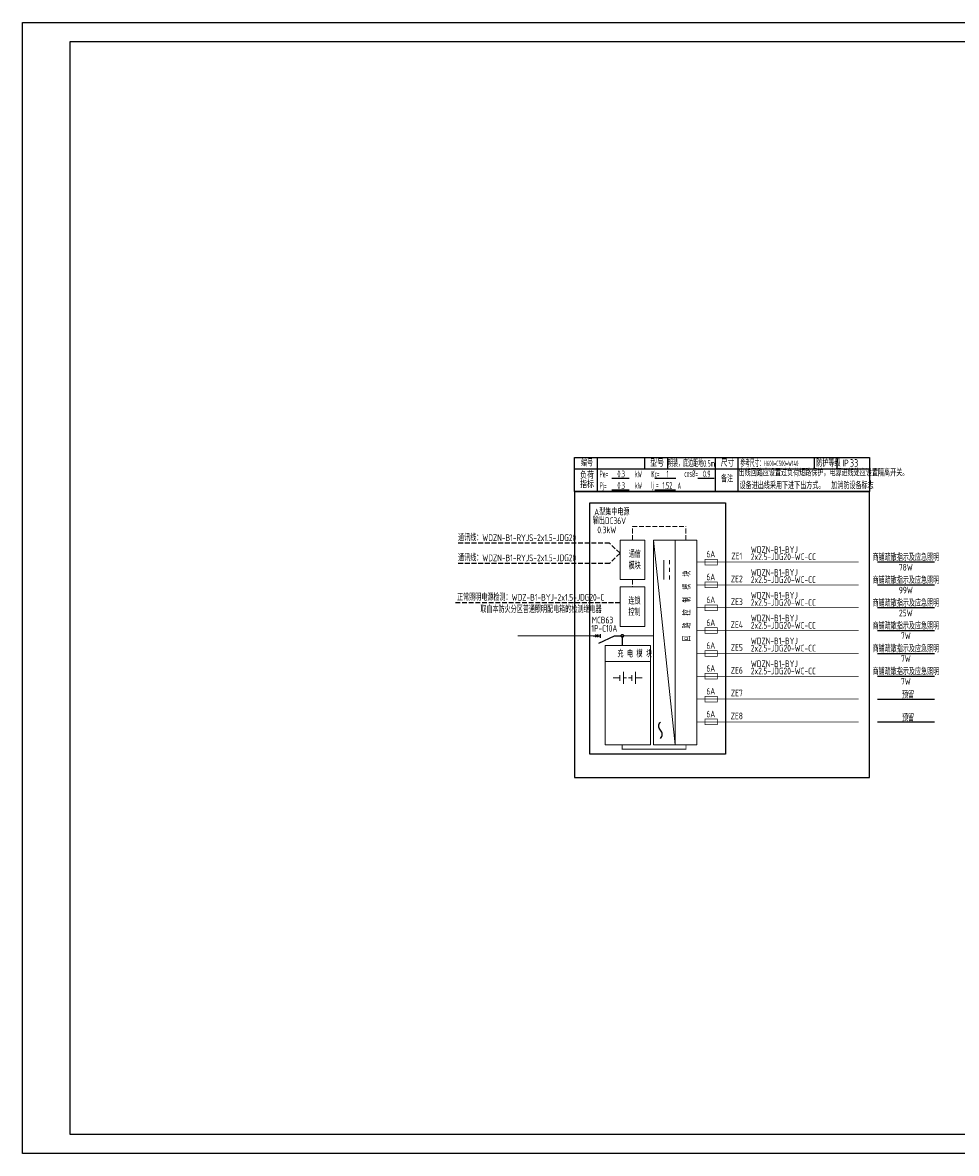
# Model space of a CAD drawing. Header units: millimetres. Extents: x 57297 to 141397, y 0 to 59400.
import ezdxf
from ezdxf.enums import TextEntityAlignment as Align

# ---------------------------------------------------------------- set-up
doc = ezdxf.new("R2010")
doc.units = ezdxf.units.MM
doc.header["$LTSCALE"] = 1000
doc.linetypes.add('ACAD_ISO02W100', pattern=[15, 12, -3])
doc.linetypes.add('DASH', pattern=[0.35, 0.25, -0.1])
doc.layers.add('D-定位', color=40, linetype='Continuous', plot=False)
for name, color, linetype in [('LITE_照明布线_E', 6, 'Continuous'), ('SIG_TEXT', 7, 'Continuous'), ('SYS_元件_E', 3, 'Continuous'), ('SYS_系统标注_E', 7, 'Continuous'), ('SYS_说明_E', 7, 'Continuous'), ('TEL_TEXT', 7, 'Continuous'), ('楼梯间、公区、地面疏散回路$0$SIG_TEXT', 7, 'Continuous')]:
    doc.layers.add(name, color=color, linetype=linetype)
doc.styles.add('_TEL_DIM', font='TSSDENG', dxfattribs={"width": 0.6, "height": 3.5, "bigfont": 'TSSDCHN'})
doc.styles.add('hztxt', font='tssdeng.shx', dxfattribs={"bigfont": 'tssdchn.shx'})
doc.styles.add('ICDA-STYLE1', font='TSSDENG.shx', dxfattribs={"width": 0.7, "bigfont": 'TSSDCHN.shx'})
doc.styles.get("Standard").update_dxf_attribs({"font": 'tssdeng.shx', "bigfont": 'tssdchn.shx'})

# ---------------------------------------------------------------- blocks, each defined once
blk = doc.blocks.new('sdrgtfhsdrfghe')
at = {"layer": 'D-定位'}
for points in [[(0, 0), (84100, 0), (84100, -59400), (0, -59400)], [(75100, -58400), (2500, -58400), (2500, -1000), (75100, -1000)]]:
    blk.add_lwpolyline(points, close=True, dxfattribs=at)
blk = doc.blocks.new('配电箱表头22')
at = {"color": 3}
for p, q in [((-15500, 0), (-15500, 1800)), ((-15500, 1800), (0, 1800)), ((-14300, 0), (-14300, 1800)), ((-11800, 1200), (-11800, 1800)), ((-10600, 1200), (-10600, 1800)), ((-8100, 0), (-8100, 1800)), ((-6900, 0), (-6900, 1800)), ((-2899, 1200), (-2899, 1800)), ((-1699, 1200), (-1699, 1800)), ((0, 1800), (0, 0)), ((-15500, 1200), (0, 1200)), ((-13546, 698), (-12634, 698)), ((-11279, 698), (-10184, 698)), ((-9013, 698), (-8170, 698)), ((-15500, 0), (0, 0)), ((-13546, 98), (-12634, 98)), ((-11279, 98), (-10186, 98))]:
    blk.add_line(p, q, dxfattribs=at)
at = {"color": 3, "style": '_TEL_DIM'}
for s, width, p in [('编号', 0.7, (-15159, 1328)), ('型号', 0.8, (-11523, 1318)), ('尺寸', 0.8, (-7823, 1318)), ('防护等级', 0.7, (-2796, 1318)), ('IP', 0.7, (-1422, 1328)), ('负荷', 0.8, (-15208, 678)), ('Pe=', 0.5, (-14182, 748)), ('kW', 0.5, (-12328, 748)), ('Kc=', 0.5, (-11461, 747)), ('cos%%C=', 0.5, (-9727, 773)), ('备注', 0.7, (-7805, 491)), ('指标', 0.8, (-15208, 192)), ('Pj=', 0.5, (-14182, 144)), ('kW', 0.5, (-12324, 144)), ('Ij =', 0.5, (-11472, 177)), ('A', 0.5, (-10085, 135))]:
    blk.add_text(s, height=350, dxfattribs=dict(at, width=width)).set_placement(p)
blk = doc.blocks.new('$element$00000823')
for p, q in [((0, 0), (0, -0.25)), ((-0.25, -0.2), (0, -0.75)), ((0.067, -0.25), (-0.067, -0.25)), ((-0.047, -0.177), (0.047, -0.083)), ((0.047, -0.177), (-0.047, -0.083)), ((0, -0.75), (0, -1))]:
    blk.add_line(p, q)
at = {"const_width": 0.0233}
for points in [[(0, 0), (0, -0.25)], [(0, -1), (0, -0.75), (-0.25, -0.2)], [(-0.067, -0.25), (0.067, -0.25)], [(-0.047, -0.083), (0.047, -0.177)], [(-0.047, -0.177), (0.047, -0.083)]]:
    blk.add_lwpolyline(points, dxfattribs=at)
at = {"color": 7, "style": '_TEL_DIM', "flags": 1}
blk.add_attdef('S', text='', height=0.00000667, dxfattribs=at).set_placement((0, 0), align=Align.MIDDLE_CENTER)
blk = doc.blocks.new('ZYF_Tool_应急照明配电箱图块')
at = {"color": 4, "linetype": 'DASH', "lineweight": 0}
for p, q in [((3044, -3627, -4), (5857, -3627)), ((3044, -4346, -4), (3044, -3627, -4)), ((5857, -4345), (5857, -3627)), ((3044, -6423, -4), (3044, -6801, -4))]:
    blk.add_line(p, q, dxfattribs=at)
at = {"lineweight": 0}
blk.add_line((4147, -4345), (5287, -15107), dxfattribs=at)
at = {"color": 7, "lineweight": 0}
for p, q in [((4688, -5405, -4378), (4688, -6417, -4378)), ((4987, -5405, -4378), (4987, -5619, -4378)), ((4987, -5803, -4378), (4987, -6017, -4378)), ((4987, -6210, -4378), (4987, -6417, -4378)), ((1617, -10731), (3988, -10731)), ((2571, -11902), (2571, -11269)), ((3198, -11902), (3198, -11269)), ((2024, -11586), (2381, -11586)), ((2381, -11586), (2024, -11586)), ((2381, -11746), (2381, -11441)), ((2736, -11586), (2571, -11586)), ((3009, -11586), (2843, -11586)), ((3009, -11746), (3009, -11441)), ((3198, -11586), (3556, -11586)), ((3556, -11586), (3198, -11586))]:
    blk.add_line(p, q, dxfattribs=at)
at = {"linetype": 'DASH'}
blk.add_line((2391, -7646, -9444), (-6290, -7646), dxfattribs=at)
blk.add_lwpolyline([(15500, -1800), (0, -1800), (0, -16811), (15500, -16811)], close=True)
at = {"color": 4, "linetype": 'DASH', "elevation": -9444}
for points in [[(2391, -5041), (1843, -4513), (-6143, -4513)], [(2391, -5041), (1843, -5570), (-6143, -5570)]]:
    blk.add_lwpolyline(points, dxfattribs=at)
at = {"color": 7, "lineweight": 0, "elevation": -4}
for points in [[(3696, -4346), (3696, -6423), (2391, -6423), (2391, -4346)], [(3696, -6801), (3696, -8878), (2391, -8878), (2391, -6801)]]:
    blk.add_lwpolyline(points, close=True, dxfattribs=at)
at = {"color": 7, "lineweight": 0}
for points in [[(5287, -4345), (5287, -15107), (4147, -15107), (4147, -4345), (5287, -4345)], [(6427, -4345), (6427, -15107), (5287, -15107), (5287, -4345), (6427, -4345)]]:
    blk.add_lwpolyline(points, dxfattribs=at)
at = {"lineweight": 0}
for points in [[(3988, -10731), (1617, -10731), (1617, -9889), (3988, -9889)], [(1617, -10731), (3988, -10731), (3988, -15107), (1617, -15107)]]:
    blk.add_lwpolyline(points, close=True, dxfattribs=at)
at = {"color": 7, "linetype": 'ACAD_ISO02W100', "lineweight": 0}
blk.add_circle((2511, -9375), 75.8, dxfattribs=at)
at = {"layer": 'LITE_照明布线_E', "linetype": 'Continuous'}
blk.add_line((2511, -9381), (2511, -9889), dxfattribs=at)
at = {"layer": 'LITE_照明布线_E', "linetype": 'Continuous', "const_width": 50, "elevation": -9444}
for points in [[(976, -9381), (-2993, -9381)], [(4147, -9381), (2150, -9381)]]:
    blk.add_lwpolyline(points, dxfattribs=at)
at = {"layer": 'LITE_照明布线_E', "linetype": 'Continuous', "const_width": 50}
blk.add_lwpolyline([(2511, -15107), (2511, -15329), (5857, -15329), (5857, -15107)], dxfattribs=at)
at = {"layer": 'SYS_系统标注_E', "color": 0}
for p, q in [((804, -2394), (7927, -2394)), ((804, -15598), (804, -2394)), ((7927, -2394), (7927, -15598)), ((7927, -15598), (804, -15598))]:
    blk.add_line(p, q, dxfattribs=at)
at = {"layer": 'SYS_系统标注_E'}
blk.add_lwpolyline([(4516, -14762, 0.426613), (4516, -14333, -0.426613), (4516, -13904, 0.426613)], format="xyb", dxfattribs=at)
at = {"color": 0}
blk.add_blockref('配电箱表头22', (15500, -1800), dxfattribs=at)
at = {"layer": 'SYS_元件_E', "xscale": 1500, "yscale": 1500, "zscale": 1500, "rotation": 90}
blk.add_blockref('$element$00000823', (976, -9381, -9444), dxfattribs=at)
at = {"layer": 'SIG_TEXT', "color": 0}
for s, height, style, width, p in [('明装，底边距地0.5m', 350, 'ICDA-STYLE1', 0.579352, (4912, -497)), ('参考尺寸：', 350, '_TEL_DIM', 0.55, (8712, -497)), ('H600*C500*W140', 280, '_TEL_DIM', 0.55, (9949, -459)), ('0.3', 350, 'ICDA-STYLE1', 0.579352, (2255, -1046)), ('1', 350, 'ICDA-STYLE1', 0.579352, (4835, -1046)), ('0.9', 350, 'ICDA-STYLE1', 0.579352, (6748, -1046)), ('0.3', 350, 'ICDA-STYLE1', 0.579352, (2255, -1652)), ('1.52', 350, 'ICDA-STYLE1', 0.579352, (4622, -1652))]:
    blk.add_text(s, height=height, dxfattribs=dict(at, style=style, width=width)).set_placement(p)
at = {"layer": 'SYS_系统标注_E', "style": 'ICDA-STYLE1', "width": 0.7}
for s, height, p in [('出线回路应设置过负荷短路保护，电源进线处应设置隔离开关。 ', 350, (8620, -988)), ('33', 400, (14470, -497)), ('设备进出线采用下进下出方式。', 350, (8674, -1661)), ('通讯线：WDZN-B1-RYJS-2x1.5-JDG20', 350, (-6119, -4398, -5887)), ('通讯线：WDZN-B1-RYJS-2x1.5-JDG20', 350, (-6119, -5455, -5887)), ('正常照明电源检测：WDZ-B1-BYJ-2x1.5-JDG20-C', 350, (-6173, -7530)), ('取自本防火分区普通照明配电箱的检测继电器', 350, (-4947, -8166))]:
    blk.add_text(s, height=height, rotation=0.00001, dxfattribs=at).set_placement(p)
blk.add_text('加消防设备标志', height=350, rotation=0.00001, dxfattribs=at).set_placement((14604, -1662), align=Align.CENTER)
at = {"layer": 'SYS_系统标注_E', "color": 0, "style": 'ICDA-STYLE1', "width": 0.7}
for s, p in [('通信', (2848, -5268)), ('模块', (2848, -5874)), ('连锁', (2832, -7723)), ('控制', (2832, -8319)), ('充 电 模 块 ', (2256, -10504, -4202))]:
    blk.add_text(s, height=350, dxfattribs=at).set_placement(p)
blk.add_text('回  路  控  制  模  块', height=350, rotation=90, dxfattribs=at).set_placement((6091, -9670))
blk.add_text('1P-C10A', height=350, dxfattribs=at).set_placement((1567, -9160, -9444), align=Align.CENTER)
at = {"layer": '楼梯间、公区、地面疏散回路$0$SIG_TEXT', "color": 0, "style": 'hztxt', "width": 0.7}
for s, p in [('A型集中电源', (1038, -3049, -9444)), ('输出DC36V', (962, -3507, -9444)), ('0.3kW', (1199, -3986, -9444))]:
    blk.add_text(s, height=350, dxfattribs=at).set_placement(p)
blk.add_text('MCB63', height=350, dxfattribs=at).set_placement((1469, -8724, -9444), align=Align.CENTER)
blk = doc.blocks.new('$element$00000582')
at = {"const_width": 0.0233}
for points in [[(0, 0), (0, -1)], [(-0.1, -0.283), (0.1, -0.283), (0.1, -0.717), (-0.1, -0.717), (-0.1, -0.283)]]:
    blk.add_lwpolyline(points, dxfattribs=at)
at = {"flags": 9}
blk.add_attdef('S', (0, 0), '', height=0.00000667, dxfattribs=at)
blk = doc.blocks.new('ZYF_Tool_应急照明配电回路图块')
at = {"layer": 'SYS_系统标注_E', "color": 0, "const_width": 35}
blk.add_lwpolyline([(1500, 0), (8495, 0)], dxfattribs=at)
at = {"layer": 'SYS_说明_E', "color": 0}
blk.add_line((9495, 3), (12495, 3), dxfattribs=at)
at = {"layer": 'SYS_元件_E', "xscale": 1500, "yscale": 1500, "zscale": 1500, "rotation": 90.00000000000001}
blk.add_blockref('$element$00000582', (0, 0), dxfattribs=at)
at = {"layer": 'SYS_系统标注_E', "style": 'ICDA-STYLE1', "width": 0.7}
blk.add_text('6A', height=350, rotation=0.00001, dxfattribs=at).set_placement((503, 240, 0))
at = {"layer": 'SYS_系统标注_E', "color": 0, "style": 'ICDA-STYLE1', "width": 0.7}
for s, p in [('WDZN-B1-BYJ', (2836, 481)), ('2x2.5-JDG20-WC-CC', (2836, 100))]:
    blk.add_text(s, height=350, dxfattribs=at).set_placement(p)
blk = doc.blocks.new('*U7')
at = {"layer": 'SYS_系统标注_E', "color": 0, "const_width": 35}
blk.add_lwpolyline([(1500, 0), (8495, 0)], dxfattribs=at)
at = {"layer": 'SYS_说明_E', "color": 0}
blk.add_line((9495, 3), (12495, 3), dxfattribs=at)
at = {"layer": 'SYS_元件_E', "xscale": 1500, "yscale": 1500, "zscale": 1500, "rotation": 90.00000000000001}
blk.add_blockref('$element$00000582', (0, 0), dxfattribs=at)
at = {"layer": 'SYS_系统标注_E', "style": 'ICDA-STYLE1', "width": 0.7}
blk.add_text('6A', height=350, rotation=0.00001, dxfattribs=at).set_placement((503, 240, 0))
at = {"layer": 'TEL_TEXT', "style": '_TEL_DIM', "width": 0.7}
blk.add_text('预留', height=350, dxfattribs=at).set_placement((10777, 39))

msp = doc.modelspace()

# ---------------------------------------------------------------- block references
at = {"layer": 'D-定位'}
msp.add_blockref('sdrgtfhsdrfghe', (57297, 59400), dxfattribs=at)
at = {"layer": 'SYS_系统标注_E'}
for name, p in [('ZYF_Tool_应急照明配电箱图块', (86297, 36564)), ('ZYF_Tool_应急照明配电回路图块', (92724, 31064)), ('ZYF_Tool_应急照明配电回路图块', (92724, 29864)), ('ZYF_Tool_应急照明配电回路图块', (92724, 28664)), ('ZYF_Tool_应急照明配电回路图块', (92724, 27464)), ('ZYF_Tool_应急照明配电回路图块', (92724, 26264)), ('ZYF_Tool_应急照明配电回路图块', (92724, 25064)), ('*U7', (92724, 23864)), ('*U7', (92724, 22664))]:
    msp.add_blockref(name, p, dxfattribs=at)

# ---------------------------------------------------------------- texts
at = {"layer": 'TEL_TEXT', "style": '_TEL_DIM', "width": 0.7}
for s, p in [('ZE1', (94824, 31204)), ('商铺疏散指示及应急照明', (103707, 31129)), ('78W', (103707, 30614)), ('ZE2', (94824, 30004)), ('商铺疏散指示及应急照明', (103707, 29929)), ('99W', (103707, 29414)), ('ZE3', (94824, 28804)), ('商铺疏散指示及应急照明', (103707, 28729)), ('25W', (103707, 28214)), ('ZE4', (94824, 27604)), ('商铺疏散指示及应急照明', (103707, 27529)), ('7W', (103707, 27014)), ('ZE5', (94824, 26404)), ('商铺疏散指示及应急照明', (103707, 26329)), ('7W', (103707, 25814)), ('ZE6', (94824, 25204)), ('商铺疏散指示及应急照明', (103707, 25129)), ('7W', (103707, 24614)), ('ZE7', (94824, 24004)), ('ZE8', (94824, 22804))]:
    msp.add_text(s, height=350, dxfattribs=at).set_placement(p, align=Align.CENTER)

doc.saveas('drawing.dxf')
